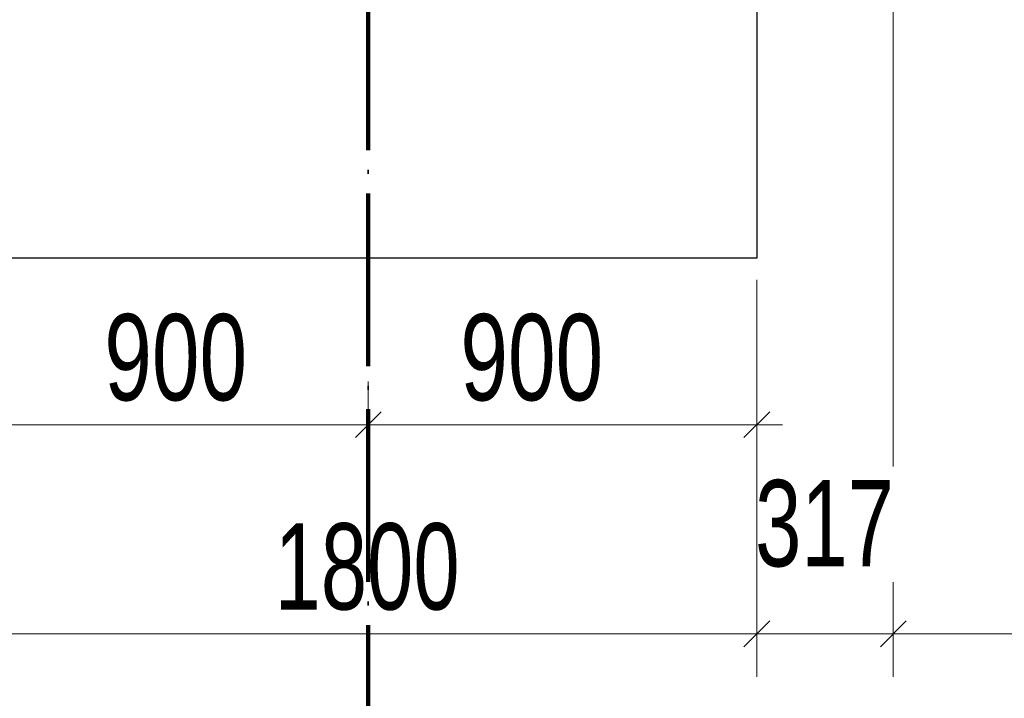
# Model space of a CAD drawing. Header units: millimetres. Extents: x 0 to 60000, y 0 to 29700.
# Tile 13 of 86: x 17194 to 19476, y 5005 to 6578. Entities that reach past the tile are written whole.
import ezdxf

# ---------------------------------------------------------------- set-up
doc = ezdxf.new("R2010")
doc.units = ezdxf.units.MM
doc.linetypes.add('STRICHPUNKT2_S11', pattern=[500, 400, -50, 0, -50])
doc.linetypes.add('STRICHPUNKT2_S5', pattern=[1100, 800, -100, 100, -100])
for name, color, linetype, lineweight in [('Ogólne', 7, 'Continuous', 25), ('Osie', 30, 'STRICHPUNKT2_S5', 18), ('Standard', 7, 'Continuous', 25)]:
    doc.layers.add(name, color=color, linetype=linetype, lineweight=lineweight)
doc.styles.add('ARIAL', font='ARIAL.TTF')

msp = doc.modelspace()

# ---------------------------------------------------------------- linework, layer by layer
at = {"layer": 'Ogólne', "color": 4, "linetype": 'Continuous', "lineweight": 13, "transparency": 33554687}
for p, q in [((19218.5, 5542.6), (19218.5, 7074.8)), ((18902, 5154.7), (18902, 5974.8)), ((18002, 5639.3), (18002, 5739.3)), ((18902, 5639.3), (18902, 5739.3)), ((17972, 5609.4), (18032, 5669.3)), ((18872, 5609.4), (18932, 5669.3)), ((18002, 5639.3), (18002, 5539.3)), ((18002, 5639.3), (18902, 5639.3)), ((18902, 5639.3), (18902, 5539.3)), ((18902, 5639.3), (18962, 5639.3)), ((18902, 5154.7), (18902, 5254.7)), ((18902, 5154.7), (18902, 5254.7)), ((19218.5, 5154.7), (19218.5, 5254.7)), ((18872, 5124.7), (18932, 5184.6)), ((18872, 5124.7), (18932, 5184.6)), ((19188.5, 5124.7), (19248.5, 5184.6)), ((18902, 5154.7), (18842, 5154.7)), ((18902, 5154.7), (18902, 5054.7)), ((18902, 5154.7), (18962, 5154.7)), ((18902, 5154.7), (18902, 5054.7)), ((18902, 5154.7), (18902, 5154.7)), ((18902, 5154.7), (19218.5, 5154.7)), ((19218.5, 5154.7), (19218.5, 5054.7))]:
    msp.add_line(p, q, dxfattribs=at)
for points in [[(17102, 5639.3), (17524.3, 5639.3), (17524.3, 5639.3), (18002, 5639.3)], [(19218.5, 5154.7), (19218.5, 5216.3), (19218.5, 5216.3), (19218.5, 5256.5), (19218.5, 5256.5), (19218.5, 5274.7), (19218.5, 5274.7)], [(17102, 5154.7), (17937.6, 5154.7), (17937.6, 5154.7), (18902, 5154.7)], [(19218.5, 5154.7), (19637.1, 5154.7), (19637.1, 5154.7), (22868.5, 5154.7)]]:
    msp.add_lwpolyline(points, dxfattribs=at)
at = {"layer": 'Osie', "color": 1, "linetype": 'STRICHPUNKT2_S11', "lineweight": 140, "transparency": 33554687}
msp.add_line((18002, 4274.8), (18002, 25274.8), dxfattribs=at)
at = {"layer": 'Standard', "color": 3, "linetype": 'Continuous', "lineweight": 25, "transparency": 33554687}
for p, q in [((18902, 7124.8), (18902, 6024.8)), ((18902, 6024.8), (17102, 6024.8))]:
    msp.add_line(p, q, dxfattribs=at)

# ---------------------------------------------------------------- texts
at = {"layer": 'Ogólne', "color": 3, "linetype": 'Continuous', "lineweight": 25, "transparency": 33554687, "char_height": 200, "attachment_point": 7, "style": 'ARIAL'}
for s, insert, width in [('\\W0.71;900', (17390.3, 5692.8), 403.902), ('\\W0.71;900', (18215.3, 5692.8), 403.88), ('\\W0.69;317', (18898.3, 5308.2), 401.642), ('\\W0.69;1800', (17784.8, 5208.1), 513.243)]:
    msp.add_mtext(s, dxfattribs=dict(at, insert=insert, width=width))

doc.saveas('drawing.dxf')
